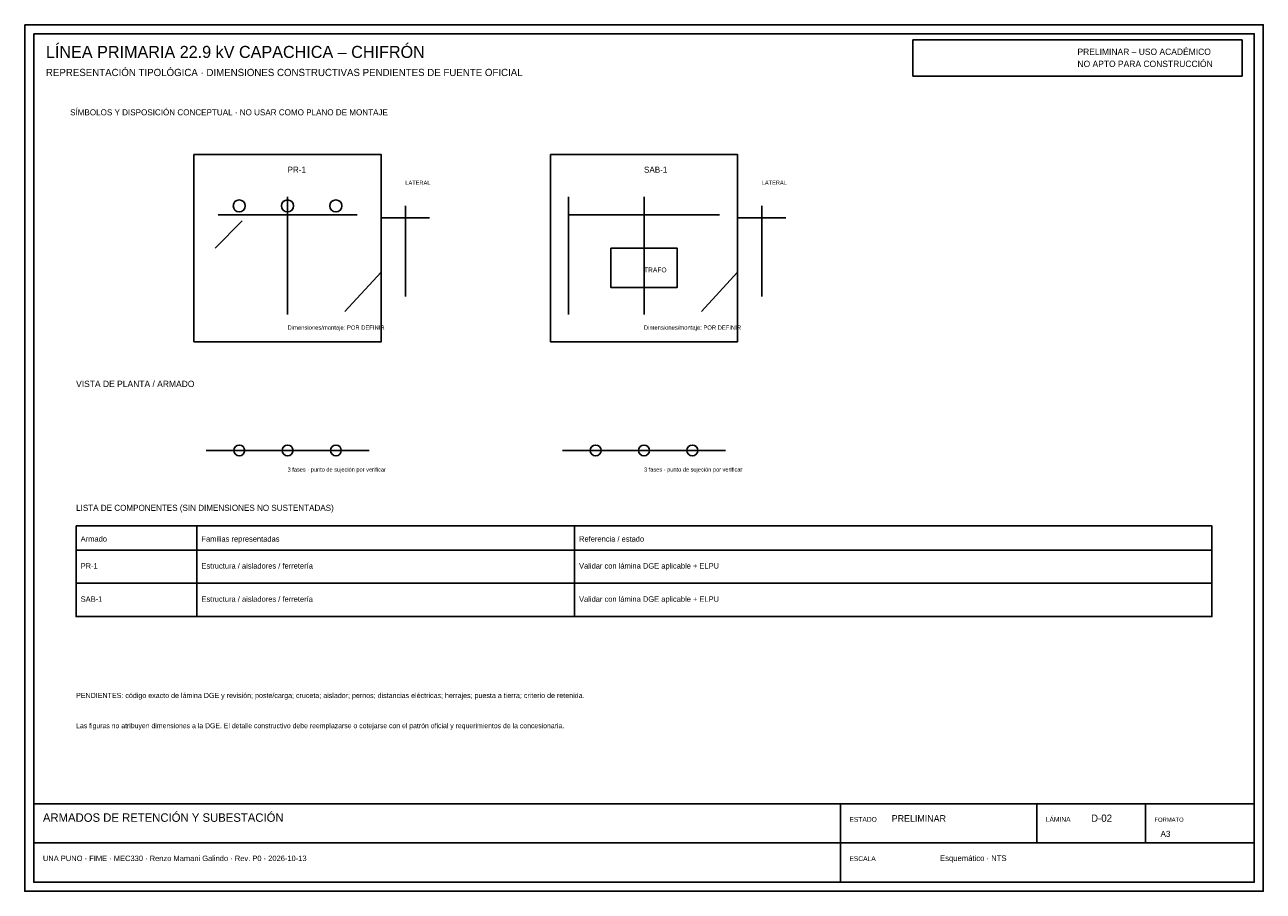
# Model space of a CAD drawing. Header units: millimetres. Extents: x 5 to 415, y 5 to 292.
import ezdxf

# ---------------------------------------------------------------- set-up
doc = ezdxf.new("R2010")
doc.units = ezdxf.units.MM
for name, color, linetype, lineweight, true_color in [('D_AISLAMIENTO', 7, 'Continuous', 25, 0x1d4ed8), ('D_ESTRUCTURA', 7, 'Continuous', 25, 0x172554), ('D_HERRAJES', 7, 'Continuous', 25, 0x64748b), ('SHEET', 7, 'Continuous', 25, 0x172554), ('SHEET_PENDING', 7, 'Continuous', 25, 0xb91c1c), ('SHEET_TABLE', 7, 'Continuous', 25, 0x334155), ('SHEET_TEXT', 7, 'Continuous', 25, 0x172554)]:
    doc.layers.add(name, color=color, linetype=linetype, lineweight=lineweight, true_color=true_color)

msp = doc.modelspace()

# ---------------------------------------------------------------- linework, layer by layer
at = {"layer": 'D_AISLAMIENTO'}
for centre, radius in [((76, 232), 2), ((92, 232), 2), ((108, 232), 2), ((76, 151), 1.8), ((92, 151), 1.8), ((108, 151), 1.8), ((194, 151), 1.8), ((210, 151), 1.8), ((226, 151), 1.8)]:
    msp.add_circle(centre, radius, dxfattribs=at)
at = {"layer": 'D_ESTRUCTURA'}
for p, q in [((92, 235), (92, 196)), ((185, 235), (185, 196)), ((210, 235), (210, 196)), ((131, 232), (131, 202)), ((249, 232), (249, 202)), ((69, 229), (115, 229)), ((123, 228), (139, 228)), ((185, 229), (235, 229)), ((241, 228), (257, 228)), ((65, 151), (119, 151)), ((183, 151), (237, 151))]:
    msp.add_line(p, q, dxfattribs=at)
for points in [[(61, 249), (123, 249), (123, 187), (61, 187)], [(179, 249), (241, 249), (241, 187), (179, 187)]]:
    msp.add_lwpolyline(points, close=True, dxfattribs=at)
at = {"layer": 'D_HERRAJES'}
for p, q in [((77, 227), (68, 218)), ((123, 228), (123, 210)), ((241, 228), (241, 210)), ((123, 210), (111, 197)), ((241, 210), (229, 197))]:
    msp.add_line(p, q, dxfattribs=at)
msp.add_lwpolyline([(199, 218), (221, 218), (221, 205), (199, 205)], close=True, dxfattribs=at)
at = {"layer": 'SHEET'}
for p, q in [((275, 34), (275, 8)), ((340, 34), (340, 21)), ((376, 34), (376, 21)), ((8, 21), (412, 21))]:
    msp.add_line(p, q, dxfattribs=at)
for points in [[(5, 292), (415, 292), (415, 5), (5, 5)], [(8, 289), (412, 289), (412, 8), (8, 8)], [(8, 34), (412, 34), (412, 8), (8, 8)]]:
    msp.add_lwpolyline(points, close=True, dxfattribs=at)
at = {"layer": 'SHEET_PENDING'}
msp.add_lwpolyline([(299, 287), (408, 287), (408, 275), (299, 275)], close=True, dxfattribs=at)
at = {"layer": 'SHEET_TABLE'}
for p, q in [((62, 126), (62, 96)), ((187, 126), (187, 96)), ((22, 107), (398, 107)), ((22, 96), (398, 96))]:
    msp.add_line(p, q, dxfattribs=at)
for points in [[(22, 126), (398, 126), (398, 96), (22, 96)], [(22, 126), (398, 126), (398, 118), (22, 118)]]:
    msp.add_lwpolyline(points, close=True, dxfattribs=at)

# ---------------------------------------------------------------- texts
at = {"layer": 'SHEET_PENDING'}
for s, height, p in [('PRELIMINAR – USO ACADÉMICO', 2.1, (353.5, 282)), ('NO APTO PARA CONSTRUCCIÓN', 2.1, (353.5, 278)), ('SÍMBOLOS Y DISPOSICIÓN CONCEPTUAL · NO USAR COMO PLANO DE MONTAJE', 2, (20, 262)), ('Dimensiones/montaje: POR DEFINIR', 1.4, (92, 191)), ('Dimensiones/montaje: POR DEFINIR', 1.4, (210, 191)), ('PENDIENTES: código exacto de lámina DGE y revisión; poste/carga; cruceta; aislador; pernos; distancias eléctricas; herrajes; puesta a tierra; criterio de retenida.', 1.7, (22, 69)), ('PRELIMINAR', 2.2, (292, 28))]:
    msp.add_text(s, height=height, dxfattribs=at).set_placement(p)
at = {"layer": 'SHEET_TEXT'}
for s, height, p in [('LÍNEA PRIMARIA 22.9 kV CAPACHICA – CHIFRÓN', 4, (12, 281)), ('REPRESENTACIÓN TIPOLÓGICA · DIMENSIONES CONSTRUCTIVAS PENDIENTES DE FUENTE OFICIAL', 2.4, (12, 275)), ('PR-1', 2, (92, 243)), ('SAB-1', 2, (210, 243)), ('LATERAL', 1.35, (131, 239)), ('LATERAL', 1.35, (249, 239)), ('TRAFO', 1.6, (210, 210)), ('VISTA DE PLANTA / ARMADO', 2.1, (22, 172)), ('3 fases · punto de sujeción por verificar', 1.35, (92, 144)), ('3 fases · punto de sujeción por verificar', 1.35, (210, 144)), ('LISTA DE COMPONENTES (SIN DIMENSIONES NO SUSTENTADAS)', 2, (22, 131)), ('Armado', 1.8, (23.5, 120.8)), ('Familias representadas', 1.8, (63.5, 120.8)), ('Referencia / estado', 1.8, (188.5, 120.8)), ('PR-1', 1.8, (23.5, 111.87)), ('Estructura / aisladores / ferretería', 1.8, (63.5, 111.87)), ('Validar con lámina DGE aplicable + ELPU', 1.8, (188.5, 111.87)), ('SAB-1', 1.8, (23.5, 100.87)), ('Estructura / aisladores / ferretería', 1.8, (63.5, 100.87)), ('Validar con lámina DGE aplicable + ELPU', 1.8, (188.5, 100.87)), ('Las figuras no atribuyen dimensiones a la DGE. El detalle constructivo debe reemplazarse o cotejarse con el patrón oficial y requerimientos de la concesionaria.', 1.65, (22, 59)), ('ARMADOS DE RETENCIÓN Y SUBESTACIÓN', 2.8, (11, 28)), ('ESTADO', 1.6, (278, 28)), ('LÁMINA', 1.6, (343, 28)), ('D-02', 2.4, (358, 28)), ('FORMATO', 1.4, (379, 28)), ('A3', 2, (381, 23)), ('UNA PUNO · FIME · MEC330 · Renzo Mamani Galindo · Rev. P0 · 2026-10-13', 1.8, (11, 15)), ('ESCALA', 1.6, (278, 15)), ('Esquemático · NTS', 1.9, (308, 15))]:
    msp.add_text(s, height=height, dxfattribs=at).set_placement(p)

doc.saveas('drawing.dxf')
